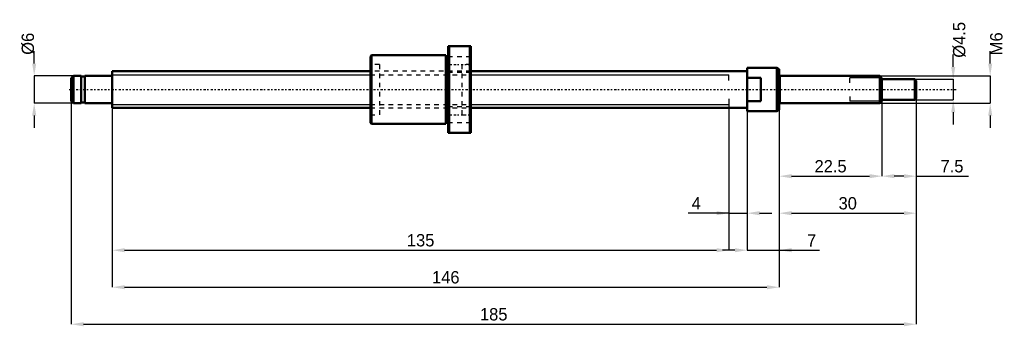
# Model space of a CAD drawing. Header units: millimetres. Extents: x -20 to 195, y -52 to 15.
import ezdxf

# ---------------------------------------------------------------- set-up
doc = ezdxf.new("R2010")
doc.units = ezdxf.units.MM
doc.linetypes.add('Center', pattern=[1.5, 0.45, -0.5, 0.05, -0.5])
doc.linetypes.add('Dashed', pattern=[2, 1, -1])
for name, color, linetype, lineweight in [('2d ConnectionPoints', 7, 'Continuous', 50), ('AM_0', 7, 'Continuous', 50), ('AM_4', 3, 'Continuous', 25), ('AM_5', 3, 'Continuous', 25), ('AM_7', 7, 'Center', 25), ('AM_9', 6, 'Dashed', 25)]:
    doc.layers.add(name, color=color, linetype=linetype, lineweight=lineweight)
doc.dimstyles.new('ISO-25', dxfattribs={"dimtxt": 2.5, "dimasz": 2.5, "dimexe": 1.25, "dimexo": 0.625, "dimtad": 1, "dimtxsty": 'Standard', "dimcen": 2.5, "dimadec": 0, "dimazin": 0, "dimtfac": 1, "dimtmove": 0, "dimatfit": 3, "dimfxl": 0, "dimarcsym": 0})

# ---------------------------------------------------------------- blocks, each defined once
blk = doc.blocks.new('1_BNK_0802_3RRG0_185LC5YRR_Nut_0_in_BNK0802_3RRG0_185LC5Y_78_5__0')
at = {"layer": 'AM_0'}
for p, q in [((73.5, 9.5), (73.5, -9.5)), ((78.5, 9.5), (73.5, 9.5)), ((73.75, 9.5), (73.75, -9.5)), ((78.25, 9.5), (78.25, -9.5)), ((78.5, 9.5), (78.5, -9.5)), ((56.75, 7.5), (56.5, 7.25)), ((56.5, 7.25), (56.5, -7.25)), ((73, 7.5), (56.75, 7.5)), ((56.75, 7.5), (56.75, -7.5)), ((73, 7.5), (73, -7.5)), ((73.5, 7), (73, 7)), ((56.5, -7.25), (56.75, -7.5)), ((56.75, -7.5), (73, -7.5)), ((73, -7), (73.5, -7)), ((73.5, -9.5), (78.5, -9.5))]:
    blk.add_line(p, q, dxfattribs=at)
at = {"layer": 'AM_7'}
for p, q in [((73.25, 5.5), (78.75, 5.5)), ((73.25, -5.5), (78.75, -5.5))]:
    blk.add_line(p, q, dxfattribs=at)
at = {"layer": 'AM_9'}
for p, q in [((78.5, 7.2), (73.5, 7.2)), ((58.5, 5.5), (56.5, 5.5)), ((58.5, 5.5), (58.5, -5.5)), ((78.5, 5.5), (76.5, 5.5)), ((76.5, 5.5), (76.5, -5.5)), ((76.5, 4), (58.5, 4)), ((73.5, 3.8), (78.5, 3.8)), ((58.5, -4), (76.5, -4)), ((78.5, -3.8), (73.5, -3.8)), ((56.5, -5.5), (58.5, -5.5)), ((76.5, -5.5), (78.5, -5.5)), ((73.5, -7.2), (78.5, -7.2))]:
    blk.add_line(p, q, dxfattribs=at)
blk = doc.blocks.new('2_BNK_0802_3RRG0_185LC5Y_Shaft_0_in_BNK0802_3RRG0_185LC5Y_78_5__0')
at = {"layer": 'AM_0'}
for p, q in [((139, 4.75), (139, -4.75)), ((145.5, 4.75), (139, 4.75)), ((146, 4.46), (145.5, 4.75)), ((145.5, 4.75), (145.5, -4.75)), ((146, 4.46), (146, -4.46)), ((-8.5, 3), (-9, 2.5)), ((-9, 2.5), (-9, -2.5)), ((-6.8, 3), (-8.5, 3)), ((-8.5, 3), (-8.5, -3)), ((-6.8, 3), (-6.8, -3)), ((-6, 2.85), (-6.8, 2.85)), ((-0.2, 3), (-6, 3)), ((-6, 3), (-6, -3)), ((56.5, 4), (0, 4)), ((0, 4), (0, -4)), ((139, 4), (78.5, 4)), ((142, 2.56), (139, 2.56)), ((142, 2.56), (142, -2.56)), ((168, 3), (146.2, 3)), ((168.5, 2.5), (168, 3)), ((168, 3), (168, -3)), ((168.5, 2.5), (168.5, -2.5)), ((175.7, 2.25), (168.5, 2.25)), ((176, 1.95), (175.7, 2.25)), ((175.7, 2.25), (175.7, -2.25)), ((176, 1.95), (176, -1.95)), ((175.7, -2.25), (176, -1.95)), ((-9, -2.5), (-8.5, -3)), ((-8.5, -3), (-6.8, -3)), ((-6.8, -2.85), (-6, -2.85)), ((-6, -3), (-0.2, -3)), ((0, -4), (56.5, -4)), ((78.5, -4), (139, -4)), ((139, -2.56), (142, -2.56)), ((146.2, -3), (168, -3)), ((168, -3), (168.5, -2.5)), ((168.5, -2.25), (175.7, -2.25)), ((139, -4.75), (145.5, -4.75)), ((145.5, -4.75), (146, -4.46))]:
    blk.add_line(p, q, dxfattribs=at)
for centre, start, end in [((-0.2, 3.2), 270, 360), ((146.2, 3.2), 180, 270), ((-0.2, -3.2), 0, 90), ((146.2, -3.2), 90, 180)]:
    blk.add_arc(centre, 0.2, start, end, dxfattribs=at)
at = {"layer": 'AM_4'}
for p, q in [((-0.2, 3), (-0.2, -3)), ((146.2, 3), (146.2, -3))]:
    blk.add_line(p, q, dxfattribs=at)
at = {"layer": 'AM_5'}
for p, q in [((0, 3.23), (56.5, 3.23)), ((78.5, 3.23), (135, 3.23)), ((135, 2), (135, 3.23)), ((168.46, 2.54), (161.5, 2.54)), ((161.5, 1.5), (161.5, 2.54)), ((135, -2), (135, -3.23)), ((161.5, -1.5), (161.5, -2.54)), ((0, -3.23), (56.5, -3.23)), ((78.5, -3.23), (135, -3.23)), ((168.46, -2.54), (161.5, -2.54))]:
    blk.add_line(p, q, dxfattribs=at)
at = {"layer": 'AM_5', "linetype": 'Dashed'}
for p, q in [((56.5, 3.23), (78.5, 3.23)), ((56.5, -3.23), (78.5, -3.23))]:
    blk.add_line(p, q, dxfattribs=at)
at = {"layer": 'AM_7'}
blk.add_line((-9.45, 0), (184.8, 0), dxfattribs=at)
at = {"layer": 'AM_9'}
for p, q in [((78.5, 4), (56.5, 4)), ((56.5, -4), (78.5, -4))]:
    blk.add_line(p, q, dxfattribs=at)
blk = doc.blocks.new('*D3')
at = {"layer": 'AM_5', "color": 0, "lineweight": -2}
for p, q in [((-17.1, 5.7), (-17.1, 8.4)), ((-8.5, 3), (-17.1, 3)), ((-17.1, 3), (-17.1, -3)), ((-8.5, -3), (-17.1, -3)), ((-17.1, -5.7), (-17.1, -8.4))]:
    blk.add_line(p, q, dxfattribs=at)
at = {"layer": 'AM_5', "color": 0}
for points in [[(-17.55, 5.7), (-16.65, 5.7), (-17.1, 3)], [(-16.65, -5.7), (-17.55, -5.7), (-17.1, -3)]]:
    blk.add_solid(points, dxfattribs=at)
at = {"layer": 'Defpoints', "color": 0}
for p in [(-8.5, 3), (-17.1, -3), (-8.5, -3)]:
    blk.add_point(p, dxfattribs=at)
at = {"layer": 'AM_5', "color": 0, "insert": (-18.45, 10.02), "char_height": 2.7, "attachment_point": 5, "rotation": 90}
blk.add_mtext('Ø6', dxfattribs=at)
blk = doc.blocks.new('*D4')
at = {"layer": 'AM_5', "color": 0, "lineweight": -2}
for p, q in [((139, -4.75), (139, -35.15)), ((146, -4.46), (146, -35.15)), ((136.3, -35.15), (133.6, -35.15)), ((139, -35.15), (146, -35.15)), ((146, -35.15), (154.82, -35.15)), ((148.7, -35.15), (151.4, -35.15))]:
    blk.add_line(p, q, dxfattribs=at)
at = {"layer": 'AM_5', "color": 0}
for points in [[(136.3, -35.6), (136.3, -34.7), (139, -35.15)], [(148.7, -34.7), (148.7, -35.6), (146, -35.15)]]:
    blk.add_solid(points, dxfattribs=at)
at = {"layer": 'Defpoints', "color": 0}
for p in [(139, -4.75), (146, -4.46), (146, -35.15)]:
    blk.add_point(p, dxfattribs=at)
at = {"layer": 'AM_5', "color": 0, "insert": (153.11, -32.99), "char_height": 2.7, "attachment_point": 5}
blk.add_mtext('7', dxfattribs=at)
blk = doc.blocks.new('*D5')
at = {"layer": 'AM_5', "color": 0, "lineweight": -2}
for p, q in [((135, -3.23), (135, -27.05)), ((139, -4.75), (139, -27.05)), ((135, -27.05), (126.05, -27.05)), ((132.3, -27.05), (129.6, -27.05)), ((135, -27.05), (139, -27.05)), ((141.7, -27.05), (144.4, -27.05))]:
    blk.add_line(p, q, dxfattribs=at)
at = {"layer": 'AM_5', "color": 0}
for points in [[(132.3, -27.5), (132.3, -26.6), (135, -27.05)], [(141.7, -26.6), (141.7, -27.5), (139, -27.05)]]:
    blk.add_solid(points, dxfattribs=at)
at = {"layer": 'Defpoints', "color": 0}
for p in [(135, -3.23), (139, -4.75), (139, -27.05)]:
    blk.add_point(p, dxfattribs=at)
at = {"layer": 'AM_5', "color": 0, "insert": (127.83, -24.89), "char_height": 2.7, "attachment_point": 5}
blk.add_mtext('4', dxfattribs=at)
blk = doc.blocks.new('*D6')
at = {"layer": 'AM_5', "color": 0, "lineweight": -2}
for p, q in [((0, -4), (0, -35.15)), ((135, -3.233), (135, -35.15)), ((2.7, -35.15), (132.3, -35.15))]:
    blk.add_line(p, q, dxfattribs=at)
at = {"layer": 'AM_5', "color": 0}
for points in [[(2.7, -34.7), (2.7, -35.6), (0, -35.15)], [(132.3, -35.6), (132.3, -34.7), (135, -35.15)]]:
    blk.add_solid(points, dxfattribs=at)
at = {"layer": 'Defpoints', "color": 0}
for p in [(0, -4), (135, -3.233), (135, -35.15)]:
    blk.add_point(p, dxfattribs=at)
at = {"layer": 'AM_5', "color": 0, "insert": (67.5, -32.99), "char_height": 2.7, "attachment_point": 5}
blk.add_mtext('135', dxfattribs=at)
blk = doc.blocks.new('*D7')
at = {"layer": 'AM_5', "color": 0, "lineweight": -2}
for p, q in [((0, -4), (0, -43.25)), ((146, -4.46), (146, -43.25)), ((2.7, -43.25), (143.3, -43.25))]:
    blk.add_line(p, q, dxfattribs=at)
at = {"layer": 'AM_5', "color": 0}
for points in [[(2.7, -42.8), (2.7, -43.7), (0, -43.25)], [(143.3, -43.7), (143.3, -42.8), (146, -43.25)]]:
    blk.add_solid(points, dxfattribs=at)
at = {"layer": 'Defpoints', "color": 0}
for p in [(0, -4), (146, -4.46), (146, -43.25)]:
    blk.add_point(p, dxfattribs=at)
at = {"layer": 'AM_5', "color": 0, "insert": (73, -41.09), "char_height": 2.7, "attachment_point": 5}
blk.add_mtext('146', dxfattribs=at)
blk = doc.blocks.new('*D8')
at = {"layer": 'AM_5', "color": 0, "lineweight": -2}
for p, q in [((176, -1.95), (176, -51.35)), ((-9, -2.5), (-9, -51.35)), ((-6.3, -51.35), (173.3, -51.35))]:
    blk.add_line(p, q, dxfattribs=at)
at = {"layer": 'AM_5', "color": 0}
for points in [[(-6.3, -50.9), (-6.3, -51.8), (-9, -51.35)], [(173.3, -51.8), (173.3, -50.9), (176, -51.35)]]:
    blk.add_solid(points, dxfattribs=at)
at = {"layer": 'Defpoints', "color": 0}
for p in [(176, -1.95), (-9, -2.5), (176, -51.35)]:
    blk.add_point(p, dxfattribs=at)
at = {"layer": 'AM_5', "color": 0, "insert": (83.5, -49.19), "char_height": 2.7, "attachment_point": 5}
blk.add_mtext('185', dxfattribs=at)
blk = doc.blocks.new('*D9')
at = {"layer": 'AM_5', "color": 0, "lineweight": -2}
for p, q in [((176, -1.95), (176, -18.95)), ((168.5, -2.25), (168.5, -18.95)), ((173.3, -18.95), (171.2, -18.95)), ((176, -18.95), (187.47, -18.95))]:
    blk.add_line(p, q, dxfattribs=at)
at = {"layer": 'AM_5', "color": 0}
for points in [[(171.2, -18.5), (171.2, -19.4), (168.5, -18.95)], [(173.3, -19.4), (173.3, -18.5), (176, -18.95)]]:
    blk.add_solid(points, dxfattribs=at)
at = {"layer": 'Defpoints', "color": 0}
for p in [(176, -1.95), (168.5, -2.25), (168.5, -18.95)]:
    blk.add_point(p, dxfattribs=at)
at = {"layer": 'AM_5', "color": 0, "insert": (183.83, -16.79), "char_height": 2.7, "attachment_point": 5}
blk.add_mtext('7.5', dxfattribs=at)
blk = doc.blocks.new('*D10')
at = {"layer": 'AM_5', "color": 0, "lineweight": -2}
for p, q in [((168.5, -2.25), (168.5, -18.95)), ((146, -4.46), (146, -18.95)), ((148.7, -18.95), (165.8, -18.95))]:
    blk.add_line(p, q, dxfattribs=at)
at = {"layer": 'AM_5', "color": 0}
for points in [[(148.7, -18.5), (148.7, -19.4), (146, -18.95)], [(165.8, -19.4), (165.8, -18.5), (168.5, -18.95)]]:
    blk.add_solid(points, dxfattribs=at)
at = {"layer": 'Defpoints', "color": 0}
for p in [(168.5, -2.25), (146, -4.46), (168.5, -18.95)]:
    blk.add_point(p, dxfattribs=at)
at = {"layer": 'AM_5', "color": 0, "insert": (157.25, -16.79), "char_height": 2.7, "attachment_point": 5}
blk.add_mtext('22.5', dxfattribs=at)
blk = doc.blocks.new('*D11')
at = {"layer": 'AM_5', "color": 0, "lineweight": -2}
for p, q in [((176, -1.95), (176, -27.05)), ((146, -4.46), (146, -27.05)), ((148.7, -27.05), (173.3, -27.05))]:
    blk.add_line(p, q, dxfattribs=at)
at = {"layer": 'AM_5', "color": 0}
for points in [[(148.7, -26.6), (148.7, -27.5), (146, -27.05)], [(173.3, -27.5), (173.3, -26.6), (176, -27.05)]]:
    blk.add_solid(points, dxfattribs=at)
at = {"layer": 'Defpoints', "color": 0}
for p in [(176, -1.95), (146, -4.46), (176, -27.05)]:
    blk.add_point(p, dxfattribs=at)
at = {"layer": 'AM_5', "color": 0, "insert": (161, -24.89), "char_height": 2.7, "attachment_point": 5}
blk.add_mtext('30', dxfattribs=at)
blk = doc.blocks.new('*D12')
at = {"layer": 'AM_5', "color": 0, "lineweight": -2}
for p, q in [((184.1, 4.95), (184.1, 7.65)), ((175.7, 2.25), (184.1, 2.25)), ((184.1, 2.25), (184.1, -2.25)), ((175.7, -2.25), (184.1, -2.25)), ((184.1, -4.95), (184.1, -7.65))]:
    blk.add_line(p, q, dxfattribs=at)
at = {"layer": 'AM_5', "color": 0}
for points in [[(183.65, 4.95), (184.55, 4.95), (184.1, 2.25)], [(184.55, -4.95), (183.65, -4.95), (184.1, -2.25)]]:
    blk.add_solid(points, dxfattribs=at)
at = {"layer": 'Defpoints', "color": 0}
for p in [(175.7, 2.25), (175.7, -2.25), (184.1, -2.25)]:
    blk.add_point(p, dxfattribs=at)
at = {"layer": 'AM_5', "color": 0, "insert": (185.45, 10.89), "char_height": 2.7, "attachment_point": 5, "rotation": 90}
blk.add_mtext('Ø4.5', dxfattribs=at)
blk = doc.blocks.new('*D13')
at = {"layer": 'AM_5', "color": 0, "lineweight": -2}
for p, q in [((192.2, 5.7), (192.2, 8.4)), ((168, 3), (192.2, 3)), ((192.2, 3), (192.2, -3)), ((168, -3), (192.2, -3)), ((192.2, -5.7), (192.2, -8.4))]:
    blk.add_line(p, q, dxfattribs=at)
at = {"layer": 'AM_5', "color": 0}
for points in [[(191.75, 5.7), (192.65, 5.7), (192.2, 3)], [(192.65, -5.7), (191.75, -5.7), (192.2, -3)]]:
    blk.add_solid(points, dxfattribs=at)
at = {"layer": 'Defpoints', "color": 0}
for p in [(168, 3), (168, -3), (192.2, -3)]:
    blk.add_point(p, dxfattribs=at)
at = {"layer": 'AM_5', "color": 0, "insert": (193.55, 10.02), "char_height": 2.7, "attachment_point": 5, "rotation": 90}
blk.add_mtext('M6', dxfattribs=at)

msp = doc.modelspace()

# ---------------------------------------------------------------- linework, layer by layer
at = {"layer": '2d ConnectionPoints'}
for p in [(0, 0), (142, 0)]:
    msp.add_point(p, dxfattribs=at)

# ---------------------------------------------------------------- block references
for name in ['1_BNK_0802_3RRG0_185LC5YRR_Nut_0_in_BNK0802_3RRG0_185LC5Y_78_5__0', '2_BNK_0802_3RRG0_185LC5Y_Shaft_0_in_BNK0802_3RRG0_185LC5Y_78_5__0']:
    msp.add_blockref(name, (0, 0))

# ---------------------------------------------------------------- dimensions: what is measured, and where the dimension line sits
at = {"layer": 'AM_5'}
for base, p1, p2, text, picture, middle in [((184.1, -2.25), (175.7, 2.25), (175.7, -2.25), 'Ø4.5', '*D12', (185.45, 10.89)), ((-17.1, -3), (-8.5, 3), (-8.5, -3), 'Ø6', '*D3', (-18.45, 10.02)), ((192.2, -3), (168, 3), (168, -3), 'M6', '*D13', (193.55, 10.02))]:
    dim = msp.add_linear_dim(base=base, p1=p1, p2=p2, angle=90, text=text, dimstyle='ISO-25', override={"dimtxt": 2.7, "dimasz": 2.7, "dimexe": 0, "dimexo": 0, "dimgap": 0.81}, dxfattribs=at)
    dim.commit()
    dim.dimension.update_dxf_attribs({"geometry": picture, "text_midpoint": middle, "dimtype": 160, "text_rotation": 90})
for base, p1, p2, text, picture, middle in [((176, -51.35), (-9, -2.5), (176, -1.95), '185', '*D8', (83.5, -51.35)), ((176, -27.05), (146, -4.461), (176, -1.95), '30', '*D11', (161, -27.05)), ((168.5, -18.95), (176, -1.95), (168.5, -2.25), '7.5', '*D9', (183.83, -18.95)), ((135, -35.15), (0, -4), (135, -3.233), '135', '*D6', (67.5, -35.15)), ((146, -43.25), (0, -4), (146, -4.461), '146', '*D7', (73, -43.25)), ((139, -27.05), (135, -3.233), (139, -4.75), '4', '*D5', (127.826, -27.05)), ((168.5, -18.95), (146, -4.461), (168.5, -2.25), '22.5', '*D10', (157.25, -18.95)), ((146, -35.15), (139, -4.75), (146, -4.461), '7', '*D4', (153.11, -35.15))]:
    dim = msp.add_linear_dim(base=base, p1=p1, p2=p2, text=text, dimstyle='ISO-25', override={"dimtxt": 2.7, "dimasz": 2.7, "dimexe": 0, "dimexo": 0, "dimgap": 0.81}, dxfattribs=at)
    dim.commit()
    dim.dimension.update_dxf_attribs({"geometry": picture, "text_midpoint": middle, "dimtype": 160})

doc.saveas('drawing.dxf')
